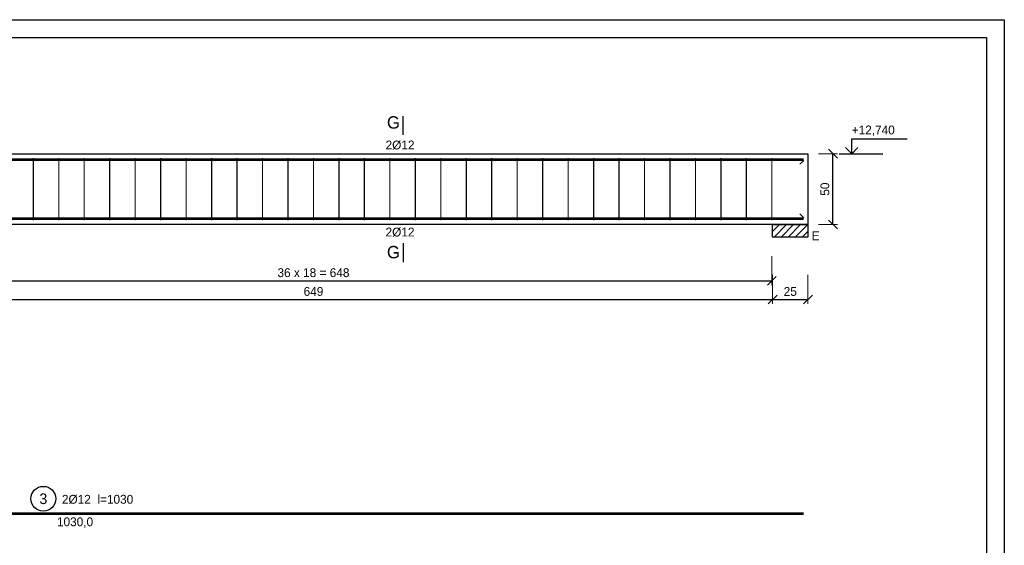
# Model space of a CAD drawing. Header units: millimetres. Extents: x -5773 to -2898, y -9833 to -1081.
# Tile 53 of 53: x -3594 to -2898, y -1522 to -1150. Entities that reach past the tile are written whole.
import ezdxf
from ezdxf.enums import TextEntityAlignment as Align

# ---------------------------------------------------------------- set-up
doc = ezdxf.new("R2010")
doc.units = ezdxf.units.MM
doc.header["$LTSCALE"] = 25
doc.layers.add('BA_ram', color=2, linetype='Continuous')
doc.styles.add('SPECBUD_TXT', font='txt')
doc.dimstyles.new('SPECBUD', dxfattribs={"dimscale": 25, "dimtxt": 0.25, "dimasz": 0.25, "dimexe": 0.125, "dimexo": 0.3, "dimgap": 0.1, "dimtad": 1, "dimdec": 0, "dimzin": 0, "dimtxsty": 'SPECBUD_TXT', "dimblk": 'OBLIQUE', "dimblk1": 'OBLIQUE', "dimblk2": 'OBLIQUE', "dimcen": 0.1, "dimclrt": 2, "dimadec": 0, "dimazin": 0, "dimtfac": 1, "dimtdec": 4, "dimtofl": 0, "dimtmove": 0, "dimatfit": 3, "dimfxl": 0.7, "dimfxlon": 1, "dimtolj": 1, "dimtzin": 0, "dimlwe": 0, "dimarcsym": 0})

# ---------------------------------------------------------------- blocks, each defined once
blk = doc.blocks.new('_OBLIQUE')
at = {"color": 0, "lineweight": -2}
blk.add_line((-0.5, -0.5), (0.5, 0.5), dxfattribs=at)
blk = doc.blocks.new('*D267')
at = {"color": 0, "lineweight": 0, "ltscale": 125}
for p, q in [((-3029.53, -1244.98), (-3016.24, -1244.98)), ((-3029.53, -1294.98), (-3016.24, -1294.98))]:
    blk.add_line(p, q, dxfattribs=at)
at = {"color": 0, "lineweight": -2, "ltscale": 125}
blk.add_line((-3019.37, -1294.98), (-3019.37, -1244.98), dxfattribs=at)
at = {"layer": 'Defpoints', "color": 0}
for p in [(-3037.03, -1244.98), (-3019.37, -1244.98), (-3037.03, -1294.98)]:
    blk.add_point(p, dxfattribs=at)
at = {"color": 0, "lineweight": -2, "xscale": 6.25, "yscale": 6.25, "zscale": 6.25}
for p, rotation in [((-3019.37, -1244.98), 90), ((-3019.37, -1294.98), 270)]:
    blk.add_blockref('_OBLIQUE', p, dxfattribs=dict(at, rotation=rotation))
at = {"color": 2, "insert": (-3025.06, -1269.98), "char_height": 6.25, "attachment_point": 5, "rotation": 90, "style": 'SPECBUD_TXT'}
blk.add_mtext('\\A1;50', dxfattribs=at)
blk = doc.blocks.new('*D275')
at = {"color": 0, "lineweight": 0, "ltscale": 125}
for p, q in [((-3711.03, -1330.46), (-3711.03, -1351.08)), ((-3062.03, -1330.46), (-3062.03, -1351.08))]:
    blk.add_line(p, q, dxfattribs=at)
at = {"color": 0, "lineweight": -2, "ltscale": 125}
blk.add_line((-3711.03, -1347.96), (-3062.03, -1347.96), dxfattribs=at)
at = {"layer": 'Defpoints', "color": 0}
for p in [(-3711.03, -1294.98), (-3062.03, -1294.98), (-3062.03, -1347.96)]:
    blk.add_point(p, dxfattribs=at)
at = {"color": 0, "lineweight": -2, "xscale": 6.25, "yscale": 6.25, "zscale": 6.25, "rotation": 180}
blk.add_blockref('_OBLIQUE', (-3711.03, -1347.96), dxfattribs=at)
at = {"color": 0, "lineweight": -2, "xscale": 6.25, "yscale": 6.25, "zscale": 6.25}
blk.add_blockref('_OBLIQUE', (-3062.03, -1347.96), dxfattribs=at)
at = {"color": 2, "insert": (-3386.53, -1342.27), "char_height": 6.25, "attachment_point": 5, "style": 'SPECBUD_TXT'}
blk.add_mtext('\\A1;649', dxfattribs=at)
blk = doc.blocks.new('*D276')
at = {"color": 0, "lineweight": 0, "ltscale": 125}
for p, q in [((-3062.03, -1330.46), (-3062.03, -1351.08)), ((-3037.03, -1330.46), (-3037.03, -1351.08))]:
    blk.add_line(p, q, dxfattribs=at)
at = {"color": 0, "lineweight": -2, "ltscale": 125}
blk.add_line((-3062.03, -1347.96), (-3037.03, -1347.96), dxfattribs=at)
at = {"layer": 'Defpoints', "color": 0}
for p in [(-3062.03, -1294.98), (-3037.03, -1294.98), (-3037.03, -1347.96)]:
    blk.add_point(p, dxfattribs=at)
at = {"color": 0, "lineweight": -2, "xscale": 6.25, "yscale": 6.25, "zscale": 6.25, "rotation": 180}
blk.add_blockref('_OBLIQUE', (-3062.03, -1347.96), dxfattribs=at)
at = {"color": 0, "lineweight": -2, "xscale": 6.25, "yscale": 6.25, "zscale": 6.25}
blk.add_blockref('_OBLIQUE', (-3037.03, -1347.96), dxfattribs=at)
at = {"color": 2, "insert": (-3049.53, -1342.27), "char_height": 6.25, "attachment_point": 5, "style": 'SPECBUD_TXT'}
blk.add_mtext('\\A1;25', dxfattribs=at)
blk = doc.blocks.new('*D280')
at = {"color": 0, "lineweight": 0, "ltscale": 125}
for p, q in [((-3710.53, -1317.22), (-3710.53, -1337.84)), ((-3062.53, -1317.22), (-3062.53, -1337.84))]:
    blk.add_line(p, q, dxfattribs=at)
at = {"color": 0, "lineweight": -2, "ltscale": 125}
blk.add_line((-3710.53, -1334.72), (-3062.53, -1334.72), dxfattribs=at)
at = {"layer": 'Defpoints', "color": 0}
for p in [(-3710.53, -1294.98), (-3062.53, -1294.98), (-3062.53, -1334.72)]:
    blk.add_point(p, dxfattribs=at)
at = {"color": 0, "lineweight": -2, "xscale": 6.25, "yscale": 6.25, "zscale": 6.25, "rotation": 180}
blk.add_blockref('_OBLIQUE', (-3710.53, -1334.72), dxfattribs=at)
at = {"color": 0, "lineweight": -2, "xscale": 6.25, "yscale": 6.25, "zscale": 6.25}
blk.add_blockref('_OBLIQUE', (-3062.53, -1334.72), dxfattribs=at)
at = {"color": 2, "insert": (-3386.53, -1329.02), "char_height": 6.25, "attachment_point": 5, "style": 'SPECBUD_TXT'}
blk.add_mtext('\\A1;36 x 18 = 648', dxfattribs=at)

msp = doc.modelspace()

# ---------------------------------------------------------------- hatches: boundary and pattern name
at = {"ltscale": 125}
h = msp.add_hatch(dxfattribs=at)
h.set_pattern_fill('ANSI31', color=256, scale=2.5, style=0)
h.set_pattern_definition([(45, (-5650.8683, -1193.647), (2.5, -2.5), [])])
h.paths.add_polyline_path([(-3062.03, -1303.81), (-3062.03, -1294.98), (-3037.03, -1294.98), (-3037.03, -1303.81), (-3062.03, -1303.81)], is_closed=False)

# ---------------------------------------------------------------- linework, layer by layer
at = {"color": 1, "linetype": 'Continuous', "ltscale": 125}
for p, q in [((-3323.01, -1231.73), (-3323.01, -1218.48)), ((-3014.95, -1244.98), (-2984.04, -1244.98)), ((-3040.03, -1249.78), (-3042.68, -1252.43)), ((-3040.03, -1249.78), (-3042.68, -1252.43)), ((-3040.03, -1290.18), (-3042.68, -1287.53)), ((-3040.03, -1290.18), (-3042.68, -1287.53)), ((-3323.01, -1308.23), (-3323.01, -1321.48))]:
    msp.add_line(p, q, dxfattribs=at)
for points in [[(-3010.54, -1240.56), (-3006.12, -1244.98), (-3001.7, -1240.56), (-3006.12, -1244.98), (-3006.12, -1234.38), (-2966.95, -1234.38)], [(-3062.03, -1303.81), (-3062.03, -1294.98), (-3037.03, -1294.98), (-3037.03, -1303.81)]]:
    msp.add_lwpolyline(points, dxfattribs=at)
at = {"color": 2, "linetype": 'Continuous', "ltscale": 125}
msp.add_lwpolyline([(-5642.03, -1244.98), (-3037.03, -1244.98), (-3037.03, -1294.98), (-5642.03, -1294.98), (-5642.03, -1244.98)], dxfattribs=at)
at = {"color": 3, "linetype": 'Continuous', "ltscale": 125}
for points, const_width in [([(-4070.03, -1249.18), (-4070.03, -1249.18), (-4070.03, -1249.18), (-4070.03, -1249.18), (-4070.03, -1249.18), (-4070.03, -1249.18), (-3040.03, -1249.18), (-3040.03, -1249.18), (-3040.03, -1249.18), (-3040.03, -1249.18), (-3040.03, -1249.18), (-3040.03, -1249.18)], 1.77), ([(-3584.53, -1291.98), (-3584.53, -1247.98)], 0.83), ([(-3566.53, -1291.98), (-3566.53, -1247.98)], 0.83), ([(-3548.53, -1291.98), (-3548.53, -1247.98)], 0.83), ([(-3530.53, -1291.98), (-3530.53, -1247.98)], 0.83), ([(-3512.53, -1291.98), (-3512.53, -1247.98)], 0.83), ([(-3494.53, -1291.98), (-3494.53, -1247.98)], 0.83), ([(-3476.53, -1291.98), (-3476.53, -1247.98)], 0.83), ([(-3458.53, -1291.98), (-3458.53, -1247.98)], 0.83), ([(-3440.53, -1291.98), (-3440.53, -1247.98)], 0.83), ([(-3422.53, -1291.98), (-3422.53, -1247.98)], 0.83), ([(-3404.53, -1291.98), (-3404.53, -1247.98)], 0.83), ([(-3386.53, -1291.98), (-3386.53, -1247.98)], 0.83), ([(-3368.53, -1291.98), (-3368.53, -1247.98)], 0.83), ([(-3350.53, -1291.98), (-3350.53, -1247.98)], 0.83), ([(-3332.53, -1291.98), (-3332.53, -1247.98)], 0.83), ([(-3314.53, -1291.98), (-3314.53, -1247.98)], 0.83), ([(-3296.53, -1291.98), (-3296.53, -1247.98)], 0.83), ([(-3278.53, -1291.98), (-3278.53, -1247.98)], 0.83), ([(-3260.53, -1291.98), (-3260.53, -1247.98)], 0.83), ([(-3242.53, -1291.98), (-3242.53, -1247.98)], 0.83), ([(-3224.53, -1291.98), (-3224.53, -1247.98)], 0.83), ([(-3206.53, -1291.98), (-3206.53, -1247.98)], 0.83), ([(-3188.53, -1291.98), (-3188.53, -1247.98)], 0.83), ([(-3170.53, -1291.98), (-3170.53, -1247.98)], 0.83), ([(-3152.53, -1291.98), (-3152.53, -1247.98)], 0.83), ([(-3134.53, -1291.98), (-3134.53, -1247.98)], 0.83), ([(-3116.53, -1291.98), (-3116.53, -1247.98)], 0.83), ([(-3098.53, -1291.98), (-3098.53, -1247.98)], 0.83), ([(-3080.53, -1291.98), (-3080.53, -1247.98)], 0.83), ([(-3062.53, -1291.98), (-3062.53, -1247.98)], 0.83), ([(-3800.03, -1290.78), (-3800.03, -1290.78), (-3800.03, -1290.78), (-3800.03, -1290.78), (-3800.03, -1290.78), (-3800.03, -1290.78), (-3040.03, -1290.78), (-3040.03, -1290.78), (-3040.03, -1290.78), (-3040.03, -1290.78), (-3040.03, -1290.78), (-3040.03, -1290.78)], 1.77), ([(-4070.03, -1499.18), (-4070.03, -1499.18), (-4070.03, -1499.18), (-4070.03, -1499.18), (-4070.03, -1499.18), (-4070.03, -1499.18), (-3040.03, -1499.18), (-3040.03, -1499.18), (-3040.03, -1499.18), (-3040.03, -1499.18), (-3040.03, -1499.18), (-3040.03, -1499.18)], 1.77)]:
    msp.add_lwpolyline(points, dxfattribs=dict(at, const_width=const_width))
at = {"color": 7, "linetype": 'Continuous', "ltscale": 125}
msp.add_lwpolyline([(-3062.03, -1303.81), (-3062.03, -1294.98), (-3037.03, -1294.98), (-3037.03, -1303.81)], close=True, dxfattribs=at)
at = {"color": 1, "linetype": 'Continuous', "ltscale": 125}
msp.add_circle((-3577.43, -1488.66), 8.76, dxfattribs=at)
at = {"layer": 'BA_ram', "color": 1}
msp.add_lwpolyline([(-5773.26, -1892.8), (-5773.26, -1150.3), (-2898.26, -1150.3), (-2898.26, -1892.8)], close=True, dxfattribs=at)
at = {"layer": 'BA_ram'}
msp.add_lwpolyline([(-5723.26, -1880.3), (-5723.26, -1162.8), (-2910.76, -1162.8), (-2910.76, -1880.3)], close=True, dxfattribs=at)

# ---------------------------------------------------------------- texts
at = {"color": 2, "ltscale": 125, "style": 'SPECBUD_TXT'}
msp.add_text('G', height=8.75, dxfattribs=at).set_placement((-3325.48, -1218.48), align=Align.TOP_RIGHT)
for s, p in [('+12,740', (-3006.12, -1225.08)), ('2Ø12', (-3335.57, -1235.68)), ('2Ø12', (-3335.57, -1297.16)), ('E', (-3034.38, -1299.81))]:
    msp.add_text(s, height=6.25, dxfattribs=at).set_placement(p, align=Align.TOP_LEFT)
msp.add_text('G', height=8.75, dxfattribs=at).set_placement((-3325.48, -1321.48), align=Align.BOTTOM_RIGHT)
msp.add_text('3', height=7.5, dxfattribs=at).set_placement((-3577.43, -1488.66), align=Align.MIDDLE_CENTER)
for s, p in [(' 2Ø12  l=1030', (-3540.27, -1485.94)), ('1030,0', (-3555.03, -1501.83))]:
    msp.add_text(s, height=6.25, dxfattribs=at).set_placement(p, align=Align.TOP_CENTER)

# ---------------------------------------------------------------- dimensions: what is measured, and where the dimension line sits
at = {"color": 1, "ltscale": 125}
dim = msp.add_linear_dim(base=(-3019.37, -1244.98), p1=(-3037.03, -1294.98), p2=(-3037.03, -1244.98), angle=90, dimstyle='SPECBUD', override={"dimblk1": 'OBLIQUE', "dimblk2": 'OBLIQUE', "dimsah": 1}, dxfattribs=at)
dim.commit()
dim.dimension.update_dxf_attribs({"geometry": '*D267', "text_midpoint": (-3025.06, -1269.98)})
for base, p1, p2, picture, middle in [((-3062.03, -1347.96), (-3711.03, -1294.98), (-3062.03, -1294.98), '*D275', (-3386.53, -1342.27)), ((-3037.03, -1347.96), (-3062.03, -1294.98), (-3037.03, -1294.98), '*D276', (-3049.53, -1342.27))]:
    dim = msp.add_linear_dim(base=base, p1=p1, p2=p2, dimstyle='SPECBUD', override={"dimblk1": 'OBLIQUE', "dimblk2": 'OBLIQUE', "dimsah": 1}, dxfattribs=at)
    dim.commit()
    dim.dimension.update_dxf_attribs({"geometry": picture, "text_midpoint": middle})
dim = msp.add_linear_dim(base=(-3062.53, -1334.72), p1=(-3710.53, -1294.98), p2=(-3062.53, -1294.98), text='36 x 18 = 648', dimstyle='SPECBUD', override={"dimblk1": 'OBLIQUE', "dimblk2": 'OBLIQUE', "dimsah": 1}, dxfattribs=at)
dim.commit()
dim.dimension.update_dxf_attribs({"geometry": '*D280', "text_midpoint": (-3386.53, -1329.02)})

doc.saveas('drawing.dxf')
